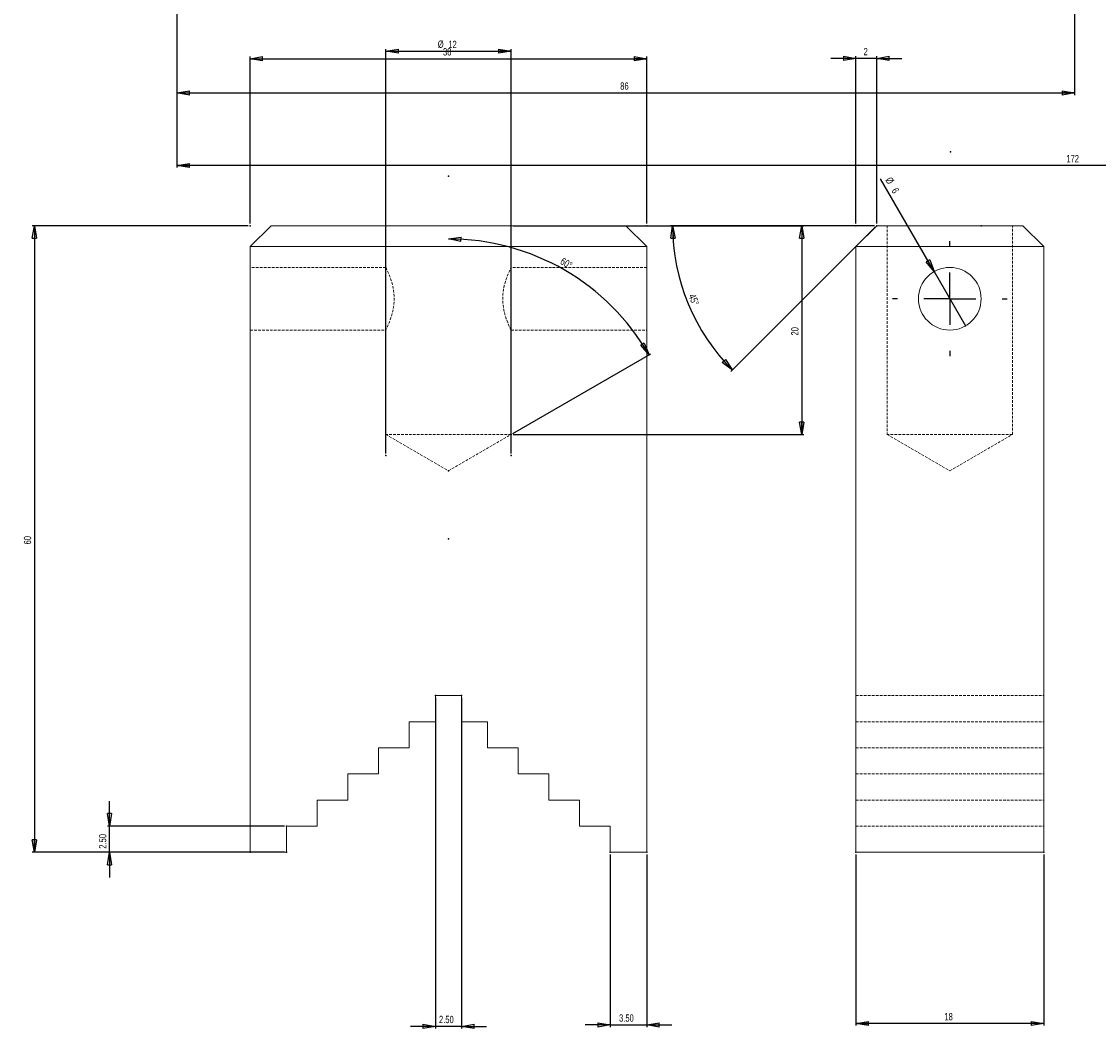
# Model space of a CAD drawing. Extents: x 4 to 1151, y -18 to 778.
# Tile 1 of 3: x 75 to 591, y -18 to 464. Entities that reach past the tile are written whole.
import ezdxf

# ---------------------------------------------------------------- set-up
doc = ezdxf.new("R2010")
doc.units = 0
doc.header["$MEASUREMENT"] = 0
doc.header["$PDSIZE"] = -1
doc.linetypes.add('CENTERX2', pattern=[20.32, 12.7, -2.54, 2.54, -2.54])
doc.linetypes.add('HIDDEN', pattern=[1.905, 1.27, -0.635])
doc.styles.add('SLDTEXTSTYLE0', font='txt', dxfattribs={"width": 0.75})
doc.dimstyles.new('SLDDIMSTYLE0', dxfattribs={"dimtxt": 3.5, "dimasz": 6, "dimexe": 1, "dimexo": 0.0625, "dimgap": 0.875, "dimtad": 2, "dimlfac": 0.2, "dimzin": 12, "dimdsep": 46, "dimtxsty": 'Standard', "dimblk1": 'CLOSED', "dimblk2": 'CLOSED', "dimsah": 1, "dimcen": 0.09, "dimclrd": 7, "dimclre": 7, "dimclrt": 7, "dimadec": 0, "dimazin": 0, "dimtfac": 1, "dimtdec": 4, "dimtofl": 0, "dimtmove": 0, "dimatfit": 3, "dimfxl": 1, "dimtolj": 1, "dimtzin": 12, "dimarcsym": 0})
doc.dimstyles.new('SLDDIMSTYLE1', dxfattribs={"dimtxt": 3.5, "dimasz": 6, "dimexe": 1, "dimexo": 0.0625, "dimgap": 0.875, "dimtad": 2, "dimlfac": 0.2, "dimzin": 4, "dimdsep": 46, "dimtxsty": 'Standard', "dimblk1": 'CLOSED', "dimblk2": 'CLOSED', "dimsah": 1, "dimcen": 0.09, "dimclrd": 7, "dimclre": 7, "dimclrt": 7, "dimadec": 0, "dimazin": 0, "dimtfac": 1, "dimtdec": 4, "dimtofl": 0, "dimtmove": 0, "dimatfit": 3, "dimfxl": 1, "dimtolj": 1, "dimtzin": 12, "dimarcsym": 0})
doc.dimstyles.new('SLDDIMSTYLE2', dxfattribs={"dimtxt": 3.5, "dimasz": 6, "dimexe": 1, "dimexo": 0.0625, "dimgap": 0.875, "dimtad": 2, "dimlfac": 0.2, "dimzin": 12, "dimdsep": 46, "dimtxsty": 'Standard', "dimblk1": 'CLOSED', "dimblk2": 'CLOSED', "dimsah": 1, "dimcen": 0.09, "dimclrd": 7, "dimclre": 7, "dimclrt": 7, "dimadec": 0, "dimazin": 0, "dimtfac": 1, "dimtdec": 4, "dimtofl": 0, "dimtmove": 0, "dimatfit": 3, "dimfxl": 1, "dimtolj": 1, "dimtzin": 12, "dimarcsym": 0})
doc.dimstyles.new('SLDDIMSTYLE3', dxfattribs={"dimtxt": 3.5, "dimasz": 6, "dimexe": 1, "dimexo": 0.0625, "dimgap": 0.875, "dimtad": 2, "dimlfac": 0.2, "dimzin": 12, "dimdsep": 46, "dimtxsty": 'Standard', "dimblk1": 'CLOSED', "dimblk2": 'CLOSED', "dimsah": 1, "dimcen": 0.09, "dimclrd": 7, "dimclre": 7, "dimclrt": 7, "dimadec": 0, "dimazin": 0, "dimtfac": 1, "dimtdec": 4, "dimtofl": 0, "dimtmove": 0, "dimatfit": 3, "dimfxl": 1, "dimtolj": 1, "dimtzin": 12, "dimarcsym": 0})
doc.dimstyles.new('SLDDIMSTYLE4', dxfattribs={"dimtxt": 3.5, "dimasz": 6, "dimexe": 1, "dimexo": 0.0625, "dimgap": 0.875, "dimtad": 2, "dimlfac": 0.2, "dimzin": 12, "dimdsep": 46, "dimtxsty": 'Standard', "dimblk1": 'CLOSED', "dimblk2": 'CLOSED', "dimsah": 1, "dimcen": 0.09, "dimclrd": 7, "dimclre": 7, "dimclrt": 7, "dimadec": 0, "dimazin": 0, "dimtfac": 1, "dimtdec": 4, "dimtmove": 0, "dimatfit": 3, "dimfxl": 1, "dimtolj": 1, "dimtzin": 12, "dimarcsym": 0})

# ---------------------------------------------------------------- blocks, each defined once
blk = doc.blocks.new('_CLOSED')
at = {"color": 0, "linetype": 'ByBlock', "lineweight": -2}
for p, q in [((-1, 0.166667), (0, 0)), ((-1, 0.166667), (-1, -0.166667)), ((0, 0), (-1, -0.166667)), ((0, 0), (-1, 0))]:
    blk.add_line(p, q, dxfattribs=at)
blk = doc.blocks.new('*D0')
at = {"color": 7}
for p, q in [((184.4, 366.9), (184.4, 446.84)), ((184.4, 445.84), (374.4, 445.84)), ((374.4, 366.9), (374.4, 446.84))]:
    blk.add_line(p, q, dxfattribs=at)
for p in [(184.4, 365.9), (374.4, 365.9)]:
    blk.add_point(p, dxfattribs=at)
at = {"xscale": 6, "yscale": 6}
for p, rotation in [((184.4, 445.84), 180), ((374.4, 445.84), 360)]:
    blk.add_blockref('_CLOSED', p, dxfattribs=dict(at, rotation=rotation))
at = {"color": 7, "insert": (276.8, 447.34), "char_height": 3.5, "attachment_point": 7, "style": 'SLDTEXTSTYLE0'}
blk.add_mtext('38', dxfattribs=at)
blk = doc.blocks.new('*D2')
at = {"color": 7}
for p, q in [((183.4, 365.9), (80.06, 365.9)), ((81.06, 365.9), (81.06, 65.9)), ((183.4, 65.9), (80.06, 65.9))]:
    blk.add_line(p, q, dxfattribs=at)
for p in [(184.4, 365.9), (184.4, 65.9)]:
    blk.add_point(p, dxfattribs=at)
at = {"xscale": 6, "yscale": 6}
for p, rotation in [((81.06, 365.9), 90), ((81.06, 65.9), 270)]:
    blk.add_blockref('_CLOSED', p, dxfattribs=dict(at, rotation=rotation))
at = {"color": 7, "insert": (79.56, 213.3), "char_height": 3.5, "attachment_point": 7, "rotation": 90, "style": 'SLDTEXTSTYLE0'}
blk.add_mtext('60', dxfattribs=at)
blk = doc.blocks.new('*D3')
at = {"color": 7}
for p, q in [((117.06, 78.4), (117.06, 90.4)), ((200.9, 78.4), (116.06, 78.4)), ((117.06, 65.9), (117.06, 78.4)), ((200.9, 65.9), (116.06, 65.9)), ((117.06, 65.9), (117.06, 53.9))]:
    blk.add_line(p, q, dxfattribs=at)
for p in [(201.9, 78.4), (201.9, 65.9)]:
    blk.add_point(p, dxfattribs=at)
at = {"xscale": 6, "yscale": 6}
for p, rotation in [((117.06, 78.4), 270), ((117.06, 65.9), 90)]:
    blk.add_blockref('_CLOSED', p, dxfattribs=dict(at, rotation=rotation))
at = {"color": 7, "insert": (115.56, 67.6), "char_height": 3.5, "attachment_point": 7, "rotation": 90, "style": 'SLDTEXTSTYLE0'}
blk.add_mtext('2.50', dxfattribs=at)
blk = doc.blocks.new('*D4')
at = {"color": 7}
for p, q in [((273.15, 139.9), (273.15, -18.45)), ((285.65, 139.9), (285.65, -18.45)), ((273.15, -17.45), (261.15, -17.45)), ((285.65, -17.45), (273.15, -17.45)), ((285.65, -17.45), (297.65, -17.45))]:
    blk.add_line(p, q, dxfattribs=at)
for p in [(273.15, 140.9), (285.65, 140.9)]:
    blk.add_point(p, dxfattribs=at)
at = {"xscale": 6, "yscale": 6}
for p, rotation in [((273.15, -17.45), 360), ((285.65, -17.45), 180)]:
    blk.add_blockref('_CLOSED', p, dxfattribs=dict(at, rotation=rotation))
at = {"color": 7, "insert": (274.87, -15.95), "char_height": 3.5, "attachment_point": 7, "style": 'SLDTEXTSTYLE0'}
blk.add_mtext('2.50', dxfattribs=at)
blk = doc.blocks.new('*D5')
at = {"color": 7}
for p, q in [((356.9, 64.9), (356.9, -17.76)), ((374.4, 64.9), (374.4, -17.76)), ((356.9, -16.76), (344.9, -16.76)), ((356.9, -16.76), (374.4, -16.76)), ((374.4, -16.76), (386.4, -16.76))]:
    blk.add_line(p, q, dxfattribs=at)
for p in [(356.9, 65.9), (374.4, 65.9)]:
    blk.add_point(p, dxfattribs=at)
at = {"xscale": 6, "yscale": 6}
for p, rotation in [((356.9, -16.76), 360), ((374.4, -16.76), 180)]:
    blk.add_blockref('_CLOSED', p, dxfattribs=dict(at, rotation=rotation))
at = {"color": 7, "insert": (361.12, -15.26), "char_height": 3.5, "attachment_point": 7, "style": 'SLDTEXTSTYLE0'}
blk.add_mtext('3.50', dxfattribs=at)
blk = doc.blocks.new('*D6')
at = {"color": 7}
blk.add_line((310.27, 266.4), (376.38, 304.57), dxfattribs=at)
blk.add_arc((279.4, 248.58), 110.98, 30, 90, dxfattribs=at)
for p in [(279.4, 389.63), (309.4, 265.9), (279.4, 248.58), (279.4, 215.9)]:
    blk.add_point(p, dxfattribs=at)
at = {"xscale": 6, "yscale": 6}
for p, rotation in [((279.4, 359.56), 178.4526866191), ((375.51, 304.07), 301.5473133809)]:
    blk.add_blockref('_CLOSED', p, dxfattribs=dict(at, rotation=rotation))
at = {"color": 7, "insert": (332.59, 347.75), "char_height": 3.5, "attachment_point": 7, "rotation": 330, "style": 'SLDTEXTSTYLE0'}
blk.add_mtext('60%%d', dxfattribs=at)
blk = doc.blocks.new('*D7')
at = {"color": 7}
for p, q in [((310.4, 365.9), (449.62, 365.9)), ((448.62, 365.9), (448.62, 265.9)), ((310.4, 265.9), (449.62, 265.9))]:
    blk.add_line(p, q, dxfattribs=at)
for p in [(309.4, 365.9), (309.4, 265.9)]:
    blk.add_point(p, dxfattribs=at)
at = {"xscale": 6, "yscale": 6}
for p, rotation in [((448.62, 365.9), 90), ((448.62, 265.9), 270)]:
    blk.add_blockref('_CLOSED', p, dxfattribs=dict(at, rotation=rotation))
at = {"color": 7, "insert": (447.12, 313.3), "char_height": 3.5, "attachment_point": 7, "rotation": 90, "style": 'SLDTEXTSTYLE0'}
blk.add_mtext('20', dxfattribs=at)
blk = doc.blocks.new('*D8')
at = {"color": 7}
for p, q in [((249.4, 256.9), (249.4, 450.41)), ((249.4, 449.41), (309.4, 449.41)), ((309.4, 256.9), (309.4, 450.41))]:
    blk.add_line(p, q, dxfattribs=at)
for p in [(249.4, 255.9), (309.4, 255.9)]:
    blk.add_point(p, dxfattribs=at)
at = {"xscale": 6, "yscale": 6}
for p, rotation in [((249.4, 449.41), 180), ((309.4, 449.41), 360)]:
    blk.add_blockref('_CLOSED', p, dxfattribs=dict(at, rotation=rotation))
at = {"color": 7, "char_height": 3.5, "attachment_point": 7, "style": 'SLDTEXTSTYLE0'}
for s, insert in [('%%c', (274.28, 450.91)), ('12', (279.32, 450.91))]:
    blk.add_mtext(s, dxfattribs=dict(at, insert=insert))
blk = doc.blocks.new('*D9')
at = {"color": 7}
for p, q in [((474.55, 64.9), (474.55, -17.1)), ((564.55, 64.9), (564.55, -17.1)), ((564.55, -16.1), (474.55, -16.1))]:
    blk.add_line(p, q, dxfattribs=at)
for p in [(474.55, 65.9), (564.55, 65.9)]:
    blk.add_point(p, dxfattribs=at)
at = {"xscale": 6, "yscale": 6}
for p, rotation in [((474.55, -16.1), 180), ((564.55, -16.1), 360)]:
    blk.add_blockref('_CLOSED', p, dxfattribs=dict(at, rotation=rotation))
at = {"color": 7, "insert": (516.95, -14.6), "char_height": 3.5, "attachment_point": 7, "style": 'SLDTEXTSTYLE0'}
blk.add_mtext('18', dxfattribs=at)
blk = doc.blocks.new('*D10')
at = {"color": 7}
for q in [(486.36, 388.39), (527.05, 317.91)]:
    blk.add_line((512.05, 343.89), q, dxfattribs=at)
for p in [(512.05, 343.89), (527.05, 317.91)]:
    blk.add_point(p, dxfattribs=at)
at = {"xscale": 6, "yscale": 6, "rotation": 300}
blk.add_blockref('_CLOSED', (512.05, 343.89), dxfattribs=at)
at = {"color": 7, "char_height": 3.5, "attachment_point": 7, "rotation": 300, "style": 'SLDTEXTSTYLE0'}
for s, insert in [('%%c', (488.45, 387.76)), ('6', (491.39, 382.67))]:
    blk.add_mtext(s, dxfattribs=dict(at, insert=insert))
blk = doc.blocks.new('*D11')
at = {"color": 7}
for p, q in [((474.55, 445.98), (462.55, 445.98)), ((474.55, 366.9), (474.55, 446.98)), ((484.55, 445.98), (474.55, 445.98)), ((484.55, 366.9), (484.55, 446.98)), ((484.55, 445.98), (496.55, 445.98))]:
    blk.add_line(p, q, dxfattribs=at)
for p in [(474.55, 365.9), (484.55, 365.9)]:
    blk.add_point(p, dxfattribs=at)
at = {"xscale": 6, "yscale": 6}
for p, rotation in [((474.55, 445.98), 360), ((484.55, 445.98), 180)]:
    blk.add_blockref('_CLOSED', p, dxfattribs=dict(at, rotation=rotation))
at = {"color": 7, "insert": (478.25, 447.48), "char_height": 3.5, "attachment_point": 7, "style": 'SLDTEXTSTYLE0'}
blk.add_mtext('2', dxfattribs=at)
blk = doc.blocks.new('*D12')
at = {"color": 7}
for p, q in [((483.55, 365.9), (385.78, 365.9)), ((483.84, 365.19), (414.71, 296.06))]:
    blk.add_line(p, q, dxfattribs=at)
blk.add_arc((484.55, 365.9), 97.77, 180, 225, dxfattribs=at)
for p in [(519.91, 401.26), (484.55, 365.9), (484.55, 365.9), (534.55, 365.9)]:
    blk.add_point(p, dxfattribs=at)
at = {"xscale": 6, "yscale": 6}
for p, rotation in [((386.78, 365.9), 91.7558243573), ((415.42, 296.76), 313.2441756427)]:
    blk.add_blockref('_CLOSED', p, dxfattribs=dict(at, rotation=rotation))
at = {"color": 7, "insert": (394.26, 332.32), "char_height": 3.5, "attachment_point": 7, "rotation": 292.5, "style": 'SLDTEXTSTYLE0'}
blk.add_mtext('45%%d', dxfattribs=at)
blk = doc.blocks.new('SW_CENTERMARK0')
at = {"color": 7, "linetype": 'CENTERX2'}
for p, q in [((519.552, 355.9), (519.552, 358.4)), ((494.552, 330.9), (492.052, 330.9)), ((544.552, 330.9), (547.052, 330.9)), ((519.552, 305.9), (519.552, 303.4))]:
    blk.add_line(p, q, dxfattribs=at)
at = {"color": 7, "linetype": 'Continuous'}
for q in [(519.552, 343.4), (507.052, 330.9), (519.552, 318.4), (532.052, 330.9)]:
    blk.add_line((519.552, 330.9), q, dxfattribs=at)
blk = doc.blocks.new('*D26')
at = {"color": 7}
for p, q in [((149.29, 510.12), (149.29, 393.74)), ((1009.29, 510.12), (1009.29, 393.74)), ((1009.29, 394.74), (149.29, 394.74))]:
    blk.add_line(p, q, dxfattribs=at)
for p in [(149.29, 511.12), (1009.29, 511.12)]:
    blk.add_point(p, dxfattribs=at)
at = {"xscale": 6, "yscale": 6, "rotation": 180}
blk.add_blockref('_CLOSED', (149.29, 394.74), dxfattribs=at)
at = {"xscale": 6, "yscale": 6}
blk.add_blockref('_CLOSED', (1009.29, 394.74), dxfattribs=at)
at = {"color": 7, "insert": (575.38, 396.24), "char_height": 3.5, "attachment_point": 7, "style": 'SLDTEXTSTYLE0'}
blk.add_mtext('172', dxfattribs=at)
blk = doc.blocks.new('*D28')
at = {"color": 7}
for p, q in [((149.29, 510.12), (149.29, 428.45)), ((579.29, 510.12), (579.29, 428.45)), ((149.29, 429.45), (579.29, 429.45))]:
    blk.add_line(p, q, dxfattribs=at)
for p in [(149.29, 511.12), (579.29, 511.12)]:
    blk.add_point(p, dxfattribs=at)
at = {"xscale": 6, "yscale": 6, "rotation": 180}
blk.add_blockref('_CLOSED', (149.29, 429.45), dxfattribs=at)
at = {"xscale": 6, "yscale": 6}
blk.add_blockref('_CLOSED', (579.29, 429.45), dxfattribs=at)
at = {"color": 7, "insert": (361.68, 430.95), "char_height": 3.5, "attachment_point": 7, "style": 'SLDTEXTSTYLE0'}
blk.add_mtext('86', dxfattribs=at)

msp = doc.modelspace()

# ---------------------------------------------------------------- linework, layer by layer
at = {"color": 7, "linetype": 'Continuous', "lineweight": 15}
for p, q in [((184.4, 355.9), (194.4, 365.9)), ((194.4, 365.9), (364.4, 365.9)), ((374.4, 355.9), (364.4, 365.9)), ((474.552, 355.9), (484.552, 365.9)), ((484.552, 365.9), (554.552, 365.9)), ((554.552, 365.9), (564.552, 355.9)), ((374.4, 355.9), (184.4, 355.9)), ((184.4, 355.9), (184.4, 65.9)), ((374.4, 65.9), (374.4, 355.9)), ((474.552, 65.9), (474.552, 355.9)), ((564.552, 355.9), (474.552, 355.9)), ((564.552, 65.9), (564.552, 355.9)), ((273.15, 140.9), (285.65, 140.9)), ((273.15, 128.4), (273.15, 140.9)), ((285.65, 140.9), (285.65, 128.4)), ((260.65, 128.4), (273.15, 128.4)), ((260.65, 115.9), (260.65, 128.4)), ((285.65, 128.4), (298.15, 128.4)), ((298.15, 128.4), (298.15, 115.9)), ((245.963, 115.9), (260.65, 115.9)), ((245.963, 103.4), (245.963, 115.9)), ((298.15, 115.9), (312.837, 115.9)), ((312.837, 115.9), (312.837, 103.4)), ((231.275, 103.4), (245.963, 103.4)), ((231.275, 90.9), (231.275, 103.4)), ((312.837, 103.4), (327.525, 103.4)), ((327.525, 103.4), (327.525, 90.9)), ((216.588, 90.9), (231.275, 90.9)), ((216.588, 78.4), (216.588, 90.9)), ((327.525, 90.9), (342.212, 90.9)), ((342.212, 90.9), (342.212, 78.4)), ((201.9, 78.4), (216.588, 78.4)), ((201.9, 65.9), (201.9, 78.4)), ((342.212, 78.4), (356.9, 78.4)), ((356.9, 78.4), (356.9, 65.9)), ((184.4, 65.9), (201.9, 65.9)), ((356.9, 65.9), (374.4, 65.9)), ((474.552, 65.9), (564.552, 65.9))]:
    msp.add_line(p, q, dxfattribs=at)
at = {"color": 9, "linetype": 'HIDDEN', "lineweight": 0}
for p, q in [((249.4, 365.9), (249.4, 345.9)), ((309.4, 345.9), (309.4, 365.9)), ((489.552, 365.9), (489.552, 265.9)), ((549.552, 265.9), (549.552, 365.9)), ((249.4, 345.9), (184.4, 345.9)), ((374.4, 345.9), (309.4, 345.9)), ((184.4, 315.9), (249.425, 315.9)), ((249.4, 315.949), (249.4, 265.9)), ((309.375, 315.9), (374.4, 315.9)), ((309.4, 265.9), (309.4, 315.949)), ((309.4, 265.9), (249.4, 265.9)), ((249.4, 265.9), (279.4, 248.579)), ((279.4, 248.579), (309.4, 265.9)), ((549.552, 265.9), (489.552, 265.9)), ((489.552, 265.9), (519.552, 248.579)), ((519.552, 248.579), (549.552, 265.9)), ((474.552, 140.9), (564.552, 140.9)), ((474.552, 128.4), (564.552, 128.4)), ((474.552, 115.9), (564.552, 115.9)), ((474.552, 103.4), (564.552, 103.4)), ((474.552, 90.9), (564.552, 90.9)), ((474.552, 78.4), (564.552, 78.4))]:
    msp.add_line(p, q, dxfattribs=at)
at = {"color": 9, "linetype": 'HIDDEN', "lineweight": 0, "flags": 128}
for points in [[(249.4, 345.9), (249.494, 345.712), (249.762, 345.163), (250.179, 344.275), (250.706, 343.08), (251.336, 341.512), (251.979, 339.67), (252.614, 337.416), (253.108, 334.936), (253.37, 332.46), (253.401, 329.928), (253.225, 327.727), (252.887, 325.612), (251.852, 321.74), (251.188, 319.904), (250.553, 318.365), (249.991, 317.119), (249.592, 316.288), (249.417, 315.932), (249.425, 315.949)], [(309.375, 315.949), (309.362, 315.977), (309.164, 316.376), (308.819, 317.099), (308.338, 318.156), (307.773, 319.497), (307.11, 321.264), (306.47, 323.3), (305.901, 325.683), (305.515, 328.257), (305.384, 330.678), (305.474, 333.107), (305.742, 335.241), (306.149, 337.265), (306.692, 339.257), (307.291, 341.045), (307.964, 342.772), (308.57, 344.163), (309.044, 345.176), (309.332, 345.763), (309.4, 345.9), (309.4, 345.9)]]:
    msp.add_lwpolyline(points, dxfattribs=at)
at = {"color": 7, "linetype": 'Continuous', "lineweight": 15}
msp.add_circle((519.552, 330.9), 15, dxfattribs=at)

# ---------------------------------------------------------------- block references
msp.add_blockref('SW_CENTERMARK0', (0, 0))

# ---------------------------------------------------------------- dimensions: what is measured, and where the dimension line sits
at = {"color": 7}
for base, p1, p2, dimstyle, picture, middle in [((149.287, 394.738), (1009.287, 511.123), (149.287, 511.123), 'SLDDIMSTYLE0', '*D26', (579.287, 394.738)), ((579.287, 429.446), (149.287, 511.123), (579.287, 511.123), 'SLDDIMSTYLE0', '*D28', (364.287, 429.446)), ((374.4, 445.84), (184.4, 365.9), (374.4, 365.9), 'SLDDIMSTYLE0', '*D0', (279.4, 445.84)), ((474.552, 445.982), (484.552, 365.9), (474.552, 365.9), 'SLDDIMSTYLE0', '*D11', (479.552, 445.982)), ((273.15, -17.448), (285.65, 140.9), (273.15, 140.9), 'SLDDIMSTYLE1', '*D4', (279.4, -17.448)), ((374.4, -16.762), (356.9, 65.9), (374.4, 65.9), 'SLDDIMSTYLE1', '*D5', (365.65, -16.762)), ((474.552, -16.1), (564.552, 65.9), (474.552, 65.9), 'SLDDIMSTYLE0', '*D9', (519.552, -16.1))]:
    dim = msp.add_linear_dim(base=base, p1=p1, p2=p2, dimstyle=dimstyle, dxfattribs=at)
    dim.commit()
    dim.dimension.update_dxf_attribs({"geometry": picture, "text_midpoint": middle, "dimtype": 160})
dim = msp.add_linear_dim(base=(309.4, 449.408), p1=(249.4, 255.9), p2=(309.4, 255.9), text='%%c<>', dimstyle='SLDDIMSTYLE3', dxfattribs=at)
dim.commit()
dim.dimension.update_dxf_attribs({"geometry": '*D8', "text_midpoint": (279.4, 449.408), "dimtype": 160})
for base, line1, line2, picture, middle in [((388.658, 346.825), ((519.907, 401.255), (484.552, 365.9)), ((484.552, 365.9), (534.552, 365.9)), '*D12', (394.222, 328.484)), ((357.874, 327.054), ((309.4, 265.9), (279.4, 248.579)), ((279.4, 215.9), (279.4, 389.633)), '*D6', (334.89, 344.691))]:
    dim = msp.add_angular_dim_2l(base=base, line1=line1, line2=line2, dimstyle='SLDDIMSTYLE2')
    dim.commit()
    dim.dimension.update_dxf_attribs({"geometry": picture, "text_midpoint": middle, "dimtype": 162})
dim = msp.add_diameter_dim_2p(p1=(527.052, 317.91), p2=(512.052, 343.89), dimstyle='SLDDIMSTYLE4')
dim.commit()
dim.dimension.update_dxf_attribs({"geometry": '*D10', "text_midpoint": (489.034, 383.758), "dimtype": 163})
for base, p1, p2, dimstyle, picture, middle in [((81.063, 65.9), (184.4, 365.9), (184.4, 65.9), 'SLDDIMSTYLE0', '*D2', (81.063, 215.9)), ((448.621, 265.9), (309.4, 365.9), (309.4, 265.9), 'SLDDIMSTYLE0', '*D7', (448.621, 315.9)), ((117.062, 78.4), (201.9, 65.9), (201.9, 78.4), 'SLDDIMSTYLE1', '*D3', (117.062, 72.15))]:
    dim = msp.add_linear_dim(base=base, p1=p1, p2=p2, angle=90, dimstyle=dimstyle, dxfattribs=at)
    dim.commit()
    dim.dimension.update_dxf_attribs({"geometry": picture, "text_midpoint": middle, "dimtype": 160})

doc.saveas('drawing.dxf')
